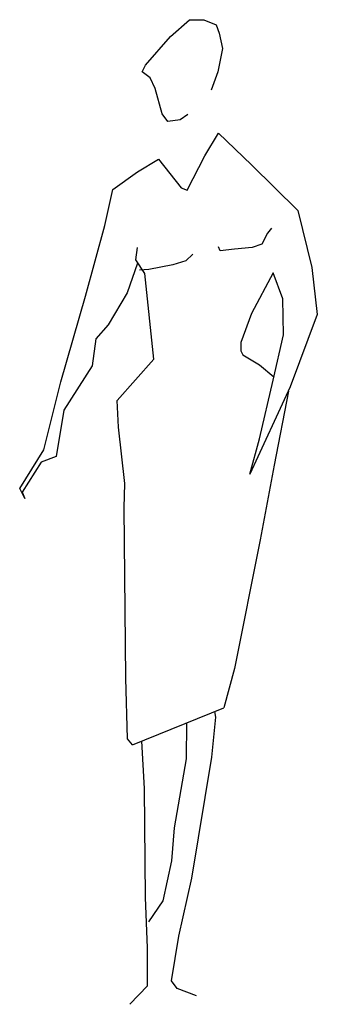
# Model space of a CAD drawing. Extents: x -0.21 to 0.3, y -0.09 to 1.6.
import ezdxf

# ---------------------------------------------------------------- set-up
doc = ezdxf.new("R2010")
doc.units = 0
doc.header["$MEASUREMENT"] = 0
doc.layers.add('HUMANOS', color=1, linetype='CONTINUOUS')

msp = doc.modelspace()

# ---------------------------------------------------------------- linework, layer by layer
at = {"layer": 'HUMANOS'}
for p, q in [((0.0512, 1.5757), (0.0841, 1.6047)), ((0.0841, 1.6047), (0.1089, 1.6047)), ((0.1089, 1.6047), (0.1299, 1.596)), ((0.1299, 1.596), (0.1353, 1.5815)), ((0.1353, 1.5815), (0.1407, 1.5554)), ((0.0086, 1.5263), (0.0512, 1.5757)), ((0.1407, 1.5554), (0.1326, 1.5147)), ((0.0027, 1.5147), (0.0086, 1.5263)), ((0.0167, 1.5047), (0.0027, 1.5147)), ((0.1326, 1.5147), (0.1213, 1.4832)), ((0.0248, 1.4861), (0.0167, 1.5047)), ((0.0372, 1.4425), (0.0248, 1.4861)), ((0.0469, 1.4296), (0.0372, 1.4425)), ((0.0814, 1.4413), (0.0679, 1.4326)), ((0.0679, 1.4326), (0.0469, 1.4296)), ((0.1105, 1.3703), (0.1342, 1.4093)), ((0.1342, 1.4093), (0.1908, 1.3546)), ((-0.0054, 1.3429), (0.0307, 1.3645)), ((0.0307, 1.3645), (0.0695, 1.3151)), ((0.0803, 1.311), (0.1105, 1.3703)), ((-0.048, 1.3122), (-0.0054, 1.3429)), ((0.1908, 1.3546), (0.2706, 1.2761)), ((-0.0615, 1.2504), (-0.048, 1.3122)), ((0.0695, 1.3151), (0.0803, 1.311)), ((0.2706, 1.2761), (0.2944, 1.1778)), ((-0.0949, 1.1288), (-0.0615, 1.2504)), ((0.2253, 1.2458), (0.2183, 1.2371)), ((0.2183, 1.2371), (0.2086, 1.2185)), ((-0.0081, 1.1911), (-0.0054, 1.2127)), ((0.1369, 1.2068), (0.1342, 1.2139)), ((0.1617, 1.2097), (0.1369, 1.2068)), ((0.1919, 1.2127), (0.1617, 1.2097)), ((0.2086, 1.2185), (0.1919, 1.2127)), ((0.007, 1.1678), (-0.0081, 1.1911)), ((0.0776, 1.1894), (0.0555, 1.1824)), ((0.09, 1.201), (0.0776, 1.1894)), ((-0.0054, 1.1853), (-0.0232, 1.1346)), ((0.014, 1.1749), (-0.0022, 1.1736)), ((0.0555, 1.1824), (0.014, 1.1749)), ((0.2944, 1.1778), (0.3041, 1.0969)), ((0.0226, 1.0201), (0.007, 1.1678)), ((0.228, 1.1691), (0.1908, 1.0986)), ((0.2448, 1.1243), (0.228, 1.1691)), ((-0.1375, 0.9811), (-0.0949, 1.1288)), ((-0.0232, 1.1346), (-0.0561, 1.0795)), ((0.2458, 1.062), (0.2448, 1.1243)), ((0.1908, 1.0986), (0.1725, 1.0492)), ((0.3041, 1.0969), (0.2572, 0.9724)), ((-0.0561, 1.0795), (-0.0771, 1.055)), ((-0.0771, 1.055), (-0.0836, 1.0085)), ((0.228, 0.984), (0.2458, 1.062)), ((0.1725, 1.0492), (0.1725, 1.0347)), ((0.1725, 1.0347), (0.1757, 1.0276)), ((-0.0405, 0.9492), (0.0226, 1.0201)), ((0.1757, 1.0276), (0.2043, 1.0102)), ((-0.0836, 1.0085), (-0.1321, 0.9322)), ((0.2043, 1.0102), (0.2293, 0.9896)), ((0.2043, 0.8828), (0.228, 0.984)), ((-0.1666, 0.8641), (-0.1375, 0.9811)), ((0.2572, 0.9724), (0.1881, 0.8222)), ((0.2545, 0.965), (0.2297, 0.8376)), ((-0.0378, 0.9031), (-0.0405, 0.9492)), ((-0.1321, 0.9322), (-0.1456, 0.8525)), ((-0.027, 0.806), (-0.0378, 0.9031)), ((0.1881, 0.8222), (0.2043, 0.8828)), ((-0.2081, 0.7973), (-0.1666, 0.8641)), ((-0.1456, 0.8525), (-0.1709, 0.8426)), ((-0.1709, 0.8426), (-0.2038, 0.7915)), ((0.2297, 0.8376), (0.2059, 0.709)), ((-0.1995, 0.7803), (-0.2081, 0.7973)), ((-0.0281, 0.7641), (-0.027, 0.806)), ((-0.2038, 0.7915), (-0.1995, 0.7803)), ((-0.0254, 0.4708), (-0.0281, 0.7641)), ((0.2059, 0.709), (0.1617, 0.4874)), ((0.1617, 0.4874), (0.1431, 0.4197)), ((-0.0227, 0.3666), (-0.0254, 0.4708)), ((-0.0138, 0.3564), (0.1431, 0.4197)), ((0.1294, 0.404), (0.1275, 0.4134)), ((0.0792, 0.3939), (0.0782, 0.3318)), ((0.1224, 0.3347), (0.1294, 0.404)), ((-0.0138, 0.3564), (-0.0227, 0.3666)), ((0.0065, 0.2812), (0.002, 0.3627)), ((0.0782, 0.3318), (0.0577, 0.2131)), ((0.0879, 0.1264), (0.1224, 0.3347)), ((0.0081, 0.0932), (0.0065, 0.2812)), ((0.0577, 0.2131), (0.0534, 0.1567)), ((0.0534, 0.1567), (0.0383, 0.0874)), ((0.0658, 0.0268), (0.0879, 0.1264)), ((0.0118, 0.0065), (0.0081, 0.0932)), ((0.0383, 0.0874), (0.0135, 0.0513)), ((0.0534, -0.0499), (0.0658, 0.0268)), ((0.0118, -0.0586), (0.0118, 0.0065)), ((0.0631, -0.0632), (0.0534, -0.0499)), ((-0.0183, -0.0906), (0.0118, -0.0586)), ((0.0959, -0.0761), (0.0631, -0.0632))]:
    msp.add_line(p, q, dxfattribs=at)

doc.saveas('drawing.dxf')
